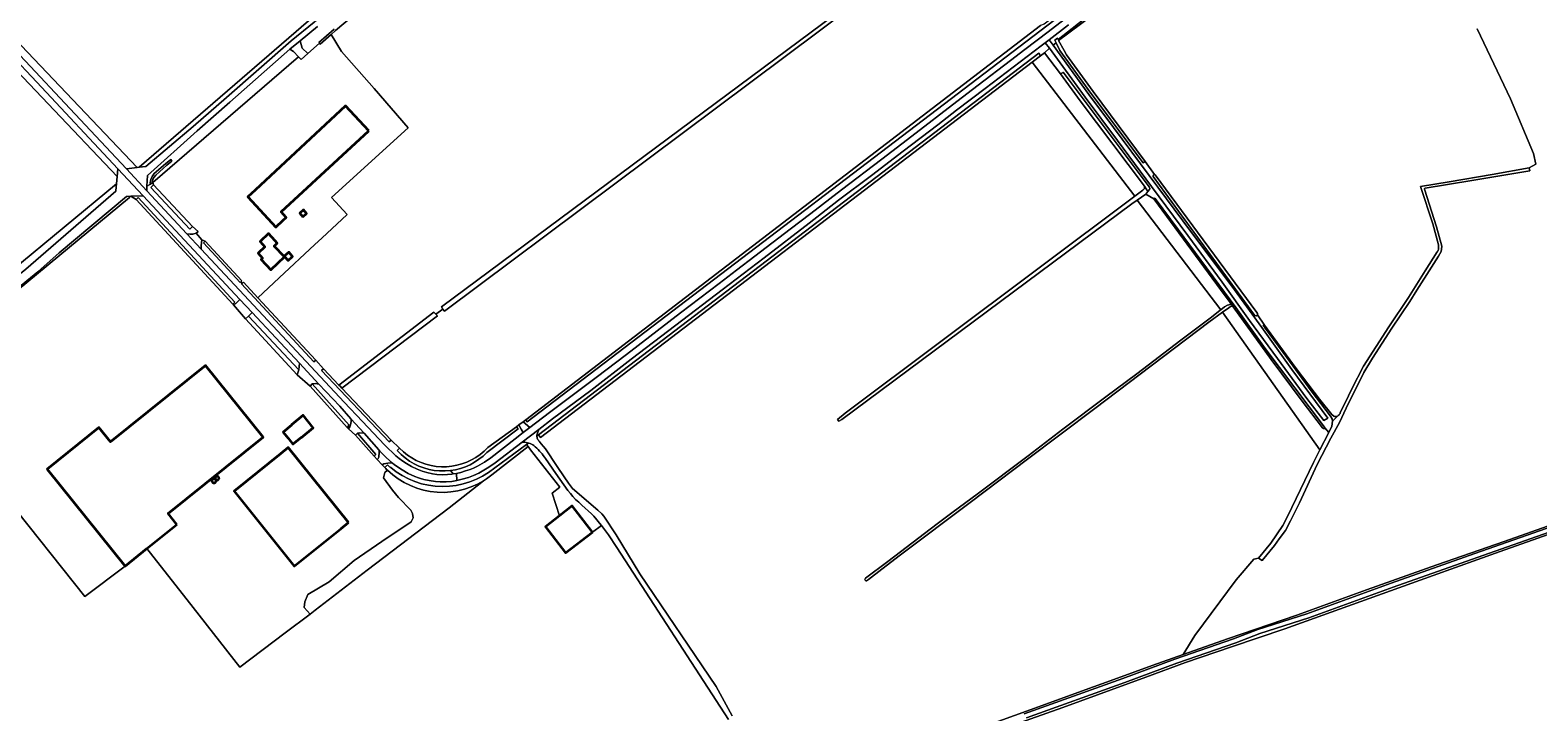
# Model space of a CAD drawing. Header units: metres. Extents: x 152737 to 157444, y 374779 to 378487.
# Tile 55 of 95: x 154835 to 155587, y 376696 to 377036. Entities that reach past the tile are written whole.
import ezdxf
from ezdxf.enums import TextEntityAlignment as Align

# ---------------------------------------------------------------- set-up
doc = ezdxf.new("R2010")
doc.units = ezdxf.units.M
for name, color, linetype, lineweight in [('B-XX-OG-BEBOUWING-GV', 7, 'Continuous', 35), ('B-XX-OG-BEBOUWING-T18', 10, 'Continuous', 18), ('B-XX-OG-BEBOUWING_SCHUUR-GV', 7, 'Continuous', 35), ('B-XX-OG-BEBOUWING_SILO-GV', 7, 'Continuous', 35), ('B-XX-OG-TERREIN_CULTUURSCHEIDING-GV', 7, 'Continuous', 18), ('B-XX-OG-TERREIN_ONBEGROEID-GV', 7, 'Continuous', 18), ('B-XX-OG-TOPOGRAFIE-T18', 10, 'Continuous', 18), ('B-XX-OG-WATER-GV', 130, 'Continuous', 18), ('B-XX-OG-WATER_SLOOT-GV', 120, 'Continuous', 18), ('B-XX-OG-WEG-GV', 7, 'Continuous', 18)]:
    doc.layers.add(name, color=color, linetype=linetype, lineweight=lineweight)
doc.styles.add('NLCS-ISO-M-T18', font='NLCS-ISO.ttf', dxfattribs={"height": 1.8})

msp = doc.modelspace()

# ---------------------------------------------------------------- linework, layer by layer
at = {"layer": 'B-XX-OG-BEBOUWING-GV'}
for points in [[(155003.541, 376986.178), (154991.99, 376998.6), (154946.934, 376956.504), (154943.274, 376953.103), (154957.244, 376938.103), (154960.903, 376941.504), (154962.429, 376942.922), (154959.922, 376945.618)], [(154958.303, 376920.215), (154961.448, 376923.147), (154956.361, 376928.567), (154957.934, 376930.043), (154956.934, 376931.123), (154953.533, 376934.793), (154949.324, 376930.884), (154951.785, 376928.245), (154948.332, 376925.044), (154950.584, 376922.625), (154949.863, 376921.934), (154954.644, 376916.804)], [(154907.842, 376789.617), (154903.455, 376795.071), (154950.931, 376833.261), (154922.174, 376869.011), (154874.72, 376830.794), (154868.856, 376838.083), (154843.034, 376817.312), (154882.019, 376768.845), (154892.878, 376777.58)], [(154964.969, 376839.331), (154965.069, 376839.211), (154960.809, 376835.72), (154963.328, 376832.632), (154965.643, 376829.718), (154969.926, 376833.221), (154970.04, 376833.081), (154975.87, 376837.842), (154970.799, 376844.121)], [(154993.499, 376790.581), (154963.399, 376827.991), (154959.5, 376824.861), (154936.37, 376806.293), (154966.315, 376768.758), (154989.6, 376787.451)], [(155115.181, 376785.862), (155105.132, 376798.972), (155098.709, 376793.984), (155091.672, 376788.521), (155101.782, 376775.452)]]:
    msp.add_lwpolyline(points, close=True, dxfattribs=at)
at = {"layer": 'B-XX-OG-BEBOUWING_SCHUUR-GV'}
for points in [[(154970.702, 376943.209), (154972.525, 376944.837), (154970.927, 376946.626), (154969.104, 376944.998)], [(154961.421, 376923.498), (154963.308, 376921.41), (154965.538, 376923.426), (154963.651, 376925.514)]]:
    msp.add_lwpolyline(points, close=True, dxfattribs=at)
at = {"layer": 'B-XX-OG-BEBOUWING_SILO-GV'}
for points in [[(154928.215, 376811.829), (154928.293, 376811.861), (154928.367, 376811.9), (154928.438, 376811.945), (154928.504, 376811.996), (154928.566, 376812.053), (154928.623, 376812.115), (154928.674, 376812.181), (154928.719, 376812.252), (154928.758, 376812.326), (154928.79, 376812.404), (154928.815, 376812.484), (154928.833, 376812.566), (154928.844, 376812.649), (154928.848, 376812.733), (154928.844, 376812.817), (154928.833, 376812.9), (154928.815, 376812.982), (154928.79, 376813.062), (154928.758, 376813.14), (154928.719, 376813.214), (154928.674, 376813.285), (154928.623, 376813.351), (154928.566, 376813.413), (154928.504, 376813.47), (154928.438, 376813.521), (154928.367, 376813.566), (154928.293, 376813.605), (154928.215, 376813.637), (154928.135, 376813.662), (154928.053, 376813.68), (154927.97, 376813.691), (154927.886, 376813.695), (154927.802, 376813.691), (154927.719, 376813.68), (154927.637, 376813.662), (154927.557, 376813.637), (154927.479, 376813.605), (154927.405, 376813.566), (154927.334, 376813.521), (154927.268, 376813.47), (154927.206, 376813.413), (154927.149, 376813.351), (154927.098, 376813.285), (154927.053, 376813.214), (154927.014, 376813.14), (154926.982, 376813.062), (154926.957, 376812.982), (154926.939, 376812.9), (154926.928, 376812.817), (154926.924, 376812.733), (154926.928, 376812.649), (154926.939, 376812.566), (154926.957, 376812.484), (154926.982, 376812.404), (154927.014, 376812.326), (154927.053, 376812.252), (154927.098, 376812.181), (154927.149, 376812.115), (154927.206, 376812.053), (154927.268, 376811.996), (154927.334, 376811.945), (154927.405, 376811.9), (154927.479, 376811.861), (154927.557, 376811.829), (154927.637, 376811.804), (154927.719, 376811.786), (154927.802, 376811.775), (154927.886, 376811.771), (154927.97, 376811.775), (154928.053, 376811.786), (154928.135, 376811.804)], [(154925.36, 376811.77), (154925.332, 376811.683), (154925.313, 376811.595), (154925.301, 376811.505), (154925.297, 376811.414), (154925.301, 376811.323), (154925.313, 376811.233), (154925.332, 376811.145), (154925.36, 376811.058), (154925.394, 376810.975), (154925.436, 376810.894), (154925.485, 376810.818), (154925.54, 376810.746), (154925.601, 376810.679), (154925.668, 376810.617), (154925.74, 376810.562), (154925.817, 376810.513), (154925.897, 376810.471), (154925.981, 376810.437), (154926.067, 376810.409), (154926.156, 376810.39), (154926.246, 376810.378), (154926.337, 376810.374), (154926.427, 376810.378), (154926.517, 376810.39), (154926.606, 376810.409), (154926.692, 376810.437), (154926.776, 376810.471), (154926.856, 376810.513), (154926.933, 376810.562), (154927.005, 376810.617), (154927.072, 376810.679), (154927.133, 376810.746), (154927.188, 376810.818), (154927.237, 376810.894), (154927.279, 376810.975), (154927.313, 376811.058), (154927.341, 376811.145), (154927.36, 376811.233), (154927.372, 376811.323), (154927.376, 376811.414), (154927.372, 376811.505), (154927.36, 376811.595), (154927.341, 376811.683), (154927.313, 376811.77), (154927.279, 376811.853), (154927.237, 376811.934), (154927.188, 376812.01), (154927.133, 376812.082), (154927.072, 376812.149), (154927.005, 376812.211), (154926.933, 376812.266), (154926.856, 376812.315), (154926.776, 376812.357), (154926.692, 376812.391), (154926.606, 376812.419), (154926.517, 376812.438), (154926.427, 376812.45), (154926.337, 376812.454), (154926.246, 376812.45), (154926.156, 376812.438), (154926.067, 376812.419), (154925.981, 376812.391), (154925.897, 376812.357), (154925.817, 376812.315), (154925.74, 376812.266), (154925.668, 376812.211), (154925.601, 376812.149), (154925.54, 376812.082), (154925.485, 376812.01), (154925.436, 376811.934), (154925.394, 376811.853)]]:
    msp.add_lwpolyline(points, close=True, dxfattribs=at)
at = {"layer": 'B-XX-OG-TERREIN_CULTUURSCHEIDING-GV'}
for points in [[(154958.841, 376912.697), (154948.194, 376902.833), (154977.129, 376871.621), (154981.021, 376867.245), (154988.679, 376859.173), (155036.006, 376895.568), (155036.968, 376894.658), (155040.568, 376897.15), (155039.843, 376898.245), (155295.405, 377088.51), (155295.918, 377088.408), (155296.192, 377088.1), (155300.358, 377091.165), (155203.861, 377222.327), (155202.719, 377221.508), (155194.965, 377214.617), (155185.546, 377206.047), (155174.457, 377196.864), (155164.964, 377189.185)], [(155296.397, 377086.903), (155041.292, 376896.055), (155040.568, 376897.15), (155036.968, 376894.658), (155037.929, 376893.747), (154990.057, 376857.72), (155014.735, 376831.706), (155018.937, 376827.635), (155020.825, 376825.856), (155022.857, 376824.243), (155025.019, 376822.809), (155027.295, 376821.564), (155029.668, 376820.516), (155032.122, 376819.674), (155034.638, 376819.043), (155037.199, 376818.628), (155039.786, 376818.432), (155042.38, 376818.457), (155044.963, 376818.701), (155047.515, 376819.165), (155050.02, 376819.843), (155052.457, 376820.731), (155054.81, 376821.823), (155057.062, 376823.111), (155059.196, 376824.586), (155061.198, 376826.236), (155063.052, 376828.051), (155077.202, 376838.407), (155078.484, 376839.364), (155080.588, 376840.934), (155081.919, 376841.928), (155338.776, 377038.629)], [(155380.649, 377055.769), (155347.775, 377031.128), (155350.502, 377026.251), (155351.76, 377024.002), (155364.981, 377005.781), (155390.972, 376970.728), (155395.649, 376964.374), (155395.982, 376964.169), (155446.746, 376895.385), (155446.933, 376894.856), (155447.042, 376894.344), (155450.517, 376889.154), (155466.317, 376867.486), (155478.004, 376852.175), (155484.092, 376844.582), (155485.037, 376843.723), (155485.443, 376843.592), (155485.898, 376843.536), (155486.38, 376843.574), (155486.859, 376843.716), (155487.303, 376843.96), (155487.68, 376844.288), (155487.971, 376844.674), (155488.168, 376845.087), (155488.277, 376845.501), (155490.707, 376850.421), (155494.028, 376857.395), (155499.829, 376868.595), (155512.461, 376888.33), (155522.312, 376902.948), (155530.668, 376916.222), (155536.695, 376925.682), (155536.908, 376926.063), (155537.088, 376926.469), (155537.228, 376926.897), (155537.326, 376927.34), (155537.379, 376927.791), (155537.388, 376928.244), (155537.351, 376928.693), (155537.272, 376929.13), (155534.397, 376939.681), (155528.353, 376958.364), (155542.701, 376960.721), (155564.083, 376964.26), (155582.613, 376967.576), (155585.873, 376969.433), (155584.625, 376974.766), (155573.265, 377002.043), (155556.674, 377036.95)], [(154995.307, 377043.232), (154986.936, 377036.141), (154984.786, 377034.25), (154989.924, 377025.691), (155006.287, 377007.182), (155023.188, 376987.684), (154985.053, 376952.892), (154992.753, 376944.311), (154980.217, 376932.549), (154976.627, 376929.333), (154958.841, 376912.697)], [(155556.674, 377036.95), (155573.265, 377002.043), (155584.625, 376974.766), (155585.873, 376969.433), (155582.613, 376967.576), (155582.824, 376966.221), (155553.933, 376961.36), (155530.685, 376957.544), (155530.249, 376957.384), (155530.239, 376957.039), (155536.339, 376938.127), (155538.91, 376928.556), (155538.865, 376927.003), (155538.572, 376925.803), (155537.383, 376923.506), (155533.859, 376918.083), (155526.445, 376906.556), (155523, 376900.872), (155513.984, 376887.664), (155504.309, 376872.577), (155500.044, 376865.448), (155491.155, 376847.662), (155487.926, 376840.503), (155483.558, 376832.773), (155476.784, 376819.501), (155467.946, 376800.505), (155463.54, 376791.481), (155460.894, 376786.55), (155457.838, 376782.408), (155455.501, 376779.195), (155449.285, 376771.617), (155447.547, 376772.864), (155445.135, 376772.238), (155436.325, 376761.912), (155415.739, 376734.214), (155409.924, 376724.771), (155432.071, 376732.517), (155466.68, 376744.396), (155501.461, 376756.931), (155536.498, 376769.51), (155570.031, 376781.165), (155597.397, 376790.81)], [(155300.018, 376685.014), (155339.503, 376699.206), (155359.117, 376706.439), (155375.354, 376712.237), (155394.494, 376719.217), (155409.924, 376724.771), (155415.739, 376734.214), (155436.325, 376761.912), (155445.135, 376772.238), (155447.547, 376772.864), (155453.636, 376780.372), (155459.589, 376789.178), (155461.964, 376793.685), (155474.914, 376820.505), (155478.108, 376826.825), (155429.599, 376895.541), (155422.651, 376890.546), (155365.877, 376847.554), (155332.203, 376822.283), (155303.632, 376800.613), (155268.948, 376774.39), (155259.556, 376767.251), (155252.882, 376762.178), (155251.881, 376761.493), (155251.524, 376761.503), (155251.264, 376761.779), (155251.096, 376762.14), (155251.384, 376762.846), (155262.515, 376771.094), (155287.164, 376789.931), (155295.103, 376795.861), (155307.054, 376804.71), (155332.52, 376823.97), (155349.863, 376837.126), (155371.311, 376853.289), (155386.734, 376864.894), (155408.735, 376881.665), (155423.975, 376893.097), (155428.449, 376896.538), (155428.749, 376896.784), (155386.985, 376951.511), (155384.267, 376949.6), (155239.61, 376842.101), (155238.168, 376841.182), (155237.463, 376842.04), (155241.235, 376845.227), (155385.772, 376953.489), (155334.621, 377020.377), (155089.311, 376833.109), (155088.292, 376834.422), (155087.463, 376833.745), (155087.476, 376833.485), (155087.546, 376833.053), (155087.666, 376832.632), (155087.833, 376832.228), (155088.042, 376831.85), (155088.289, 376831.503), (155088.567, 376831.193), (155089.622, 376829.886), (155090.7, 376828.595), (155091.798, 376827.323), (155094.102, 376823.824), (155095.261, 376822.078), (155097.591, 376818.596), (155101.118, 376813.394), (155103.261, 376810.274), (155104.258, 376808.906), (155105.29, 376807.564), (155117.84, 376796.784), (155119.774, 376794.974), (155120.885, 376793.782), (155127.081, 376784.483), (155138.844, 376764.978), (155176.854, 376708.758), (155184.915, 376694.09)], [(154822.526, 376803.232), (154861.873, 376753.747), (154882.019, 376768.845), (154843.034, 376817.312), (154868.856, 376838.083), (154874.72, 376830.794), (154922.174, 376869.011), (154950.931, 376833.261), (154903.455, 376795.071), (154907.842, 376789.617), (154892.878, 376777.58), (154915.951, 376748.239), (154939.299, 376718.474), (154961.866, 376735.61), (154974.3, 376744.925), (154971.413, 376748.172), (154971.739, 376751.076), (154973.241, 376754.713), (154983.753, 376761.005), (154996.344, 376771.627), (155010.148, 376781.209), (155024.782, 376791.002), (155025.706, 376792.906), (155025.417, 376795.042), (155024.551, 376796.774), (155018.371, 376803.066), (155015.425, 376806.761), (155010.92, 376812.879), (155011.569, 376815.489), (155012.939, 376816.679), (155012.489, 376817.119), (155012.045, 376817.566), (155011.609, 376818.021), (155010.306, 376819.401), (155007.825, 376822.027), (155006.272, 376823.672), (154997.011, 376834.245), (154993.505, 376837.413), (154992.736, 376838.107), (154974.254, 376858.651), (154967.864, 376864.293), (154942.051, 376892.21), (154936.056, 376899.231), (154935.754, 376899.585), (154887.444, 376951.813), (154884.93, 376953.415), (154884.142, 376952.763), (154787.342, 376872.756)], [(155183.09, 376692.266), (155127.371, 376778.144), (155123.098, 376784.504), (155119.634, 376789.169), (155115.181, 376785.862), (155101.782, 376775.452), (155091.672, 376788.521), (155098.709, 376793.984), (155095.146, 376805.267), (155098.859, 376808.238), (155084.254, 376826.803), (155083.153, 376828.529), (155065.036, 376814.375), (155063.671, 376813.325), (155062.262, 376812.335), (155060.81, 376811.408), (155060.043, 376810.739), (155043.702, 376797.88), (155002.687, 376766.799), (154976.834, 376746.823), (154974.3, 376744.925), (154961.866, 376735.61), (154939.299, 376718.474), (154915.951, 376748.239), (154892.878, 376777.58), (154882.019, 376768.845), (154861.873, 376753.747), (154822.526, 376803.232)], [(155605.709, 376789.5), (155568.153, 376776.077), (155534.712, 376764.114), (155502.765, 376752.718), (155460.676, 376737.493), (155433.994, 376728.592), (155411.01, 376720.806), (155391.259, 376713.443), (155349.811, 376698.24), (155307.167, 376683.206)]]:
    msp.add_lwpolyline(points, dxfattribs=at)
for points in [[(154986.927, 377060.257), (154980.554, 377066.091), (154967.347, 377076.591), (154957.919, 377084.385), (154945.426, 377093.552), (154935.839, 377100.613), (154918.98, 377112.495), (154905.333, 377123.002), (154841.381, 377086.939), (154745.828, 377128.092), (154741.335, 377122.1), (154743.198, 377120.141), (154887.956, 376967.773), (154888.975, 376967.904), (154990.613, 377055.949)], [(154736.996, 376836.879), (154749.349, 376848.347), (154746.923, 376851.48), (154877.714, 376959.677), (154878.062, 376963.297), (154808.958, 377035.834), (154790.635, 377018.245), (154757.606, 376992.025), (154731.154, 376969.374), (154703.151, 376943.931), (154688.477, 376931.325), (154687.292, 376928.787), (154687.153, 376928.663), (154638.426, 376885.226), (154660.96, 376857.139), (154690.496, 376819.279), (154697.539, 376812.067), (154701.194, 376811.491), (154702.946, 376811.87), (154711.977, 376819.945), (154722.179, 376827.614), (154733.687, 376834.495)], [(154939.699, 376910.735), (154940.423, 376909.96), (154941.075, 376910.512), (154948.194, 376902.833), (154958.841, 376912.697), (154976.627, 376929.333), (154980.217, 376932.549), (154992.753, 376944.311), (154985.053, 376952.892), (155023.188, 376987.684), (155006.287, 377007.182), (154989.924, 377025.691), (154984.786, 377034.25), (154979.314, 377029.439), (154978.984, 377029.814), (154973.166, 377024.697), (154969.823, 377021.757), (154968.558, 377023.064), (154895.863, 376960.299), (154896.172, 376959.168), (154915.665, 376938.327), (154918.364, 376935.858), (154917.444, 376934.981), (154920.308, 376931.728), (154921.946, 376931.025), (154940.214, 376911.22)], [(155340.788, 377024.987), (155338.762, 377023.538), (155334.621, 377020.377), (155385.772, 376953.489), (155389.784, 376956.494), (155390.562, 376957.369), (155390.645, 376958.503), (155358.582, 377001.14), (155348.762, 377014.482)], [(154991.99, 376998.6), (155003.541, 376986.178), (154959.922, 376945.618), (154962.429, 376942.922), (154960.903, 376941.504), (154957.244, 376938.103), (154943.274, 376953.103), (154946.934, 376956.504)], [(155395.243, 376952.136), (155391.256, 376954.513), (155386.985, 376951.511), (155428.749, 376896.784), (155430.553, 376898.263), (155432.092, 376899.022), (155433.354, 376899.432), (155433.634, 376899.87), (155433.385, 376900.502), (155428.484, 376906.983)], [(154961.448, 376923.147), (154958.303, 376920.215), (154954.644, 376916.804), (154949.863, 376921.934), (154950.584, 376922.625), (154948.332, 376925.044), (154951.785, 376928.245), (154949.324, 376930.884), (154953.533, 376934.793), (154956.934, 376931.123), (154957.934, 376930.043), (154956.361, 376928.567)], [(155429.599, 376895.541), (155478.108, 376826.825), (155482.541, 376835.597), (155480.669, 376837.801), (155480.481, 376837.449), (155480.21, 376837.368), (155479.856, 376837.467), (155479.51, 376837.834), (155469.272, 376851.165), (155453.895, 376871.965), (155434.837, 376898.228), (155434.223, 376898.603), (155433.593, 376898.443), (155432.68, 376897.755)], [(154965.069, 376839.211), (154964.969, 376839.331), (154970.799, 376844.121), (154975.87, 376837.842), (154970.04, 376833.081), (154969.926, 376833.221), (154965.643, 376829.718), (154963.328, 376832.632), (154960.809, 376835.72)], [(155096.843, 376815.004), (155091.799, 376822.518), (155091.223, 376823.302), (155090.626, 376824.073), (155090.01, 376824.829), (155089.373, 376825.568), (155088.718, 376826.291), (155088.044, 376826.997), (155087.353, 376827.684), (155086.644, 376828.353), (155085.92, 376829.003), (155085.347, 376829.372), (155084.744, 376829.701), (155084.114, 376829.988), (155083.461, 376830.228), (155083.238, 376830.292), (155082.306, 376829.53), (155083.153, 376828.529), (155084.254, 376826.803), (155098.859, 376808.238), (155095.146, 376805.267), (155098.709, 376793.984), (155105.132, 376798.972), (155115.181, 376785.862), (155119.634, 376789.169), (155119.556, 376789.274), (155115.854, 376793.7), (155114.65, 376794.904), (155113.111, 376796.475), (155111.472, 376797.845), (155109.833, 376799.316), (155108.362, 376800.754), (155106.741, 376802.072), (155105.444, 376803.583), (155104.169, 376805.111), (155102.916, 376806.657)], [(154963.399, 376827.991), (154993.499, 376790.581), (154989.6, 376787.451), (154966.315, 376768.758), (154936.37, 376806.293), (154959.5, 376824.861)], [(154976.834, 376746.823), (155002.687, 376766.799), (155043.702, 376797.88), (155060.043, 376810.739), (155060.81, 376811.408), (155057.786, 376809.743), (155054.627, 376808.35), (155051.359, 376807.238), (155048.006, 376806.416), (155044.594, 376805.89), (155041.149, 376805.665), (155037.697, 376805.741), (155034.266, 376806.119), (155030.88, 376806.795), (155027.567, 376807.765), (155024.351, 376809.021), (155021.257, 376810.552), (155018.309, 376812.349), (155015.529, 376814.396), (155012.939, 376816.679), (155011.569, 376815.489), (155010.92, 376812.879), (155015.425, 376806.761), (155018.371, 376803.066), (155024.551, 376796.774), (155025.417, 376795.042), (155025.706, 376792.906), (155024.782, 376791.002), (155010.148, 376781.209), (154996.344, 376771.627), (154983.753, 376761.005), (154973.241, 376754.713), (154971.739, 376751.076), (154971.413, 376748.172), (154974.3, 376744.925)]]:
    msp.add_lwpolyline(points, close=True, dxfattribs=at)
at = {"layer": 'B-XX-OG-TERREIN_ONBEGROEID-GV'}
msp.add_lwpolyline([(155184.915, 376694.09), (155176.854, 376708.758), (155138.844, 376764.978), (155127.081, 376784.483), (155120.885, 376793.782), (155119.774, 376794.974), (155117.84, 376796.784), (155105.29, 376807.564), (155104.258, 376808.906), (155103.261, 376810.274), (155101.118, 376813.394), (155097.591, 376818.596), (155095.261, 376822.078), (155094.102, 376823.824), (155091.798, 376827.323), (155090.7, 376828.595), (155089.622, 376829.886), (155088.567, 376831.193), (155088.289, 376831.503), (155088.042, 376831.85), (155087.833, 376832.228), (155087.666, 376832.632), (155087.546, 376833.053), (155087.476, 376833.485), (155087.463, 376833.745), (155087.455, 376833.916), (155087.483, 376834.341), (155087.556, 376834.751), (155088.359, 376837.052), (155080.056, 376830.677), (155080.737, 376830.688), (155081.424, 376830.649), (155082.11, 376830.559), (155082.791, 376830.419), (155083.238, 376830.292), (155083.461, 376830.228), (155084.114, 376829.988), (155084.744, 376829.701), (155085.347, 376829.372), (155085.92, 376829.003), (155086.644, 376828.353), (155087.353, 376827.684), (155088.044, 376826.997), (155088.718, 376826.291), (155089.373, 376825.568), (155090.01, 376824.829), (155090.626, 376824.073), (155091.223, 376823.302), (155091.799, 376822.518), (155096.843, 376815.004), (155102.916, 376806.657), (155104.169, 376805.111), (155105.444, 376803.583), (155106.741, 376802.072), (155108.362, 376800.754), (155109.833, 376799.316), (155111.472, 376797.845), (155113.111, 376796.475), (155114.65, 376794.904), (155115.854, 376793.7), (155119.556, 376789.274), (155119.634, 376789.169), (155123.098, 376784.504), (155127.371, 376778.144), (155183.09, 376692.266)], dxfattribs=at)
at = {"layer": 'B-XX-OG-WATER-GV'}
msp.add_lwpolyline([(154986.282, 377036.899), (154978.654, 377030.189), (154978.984, 377029.814), (154979.314, 377029.439), (154984.786, 377034.25), (154986.936, 377036.141), (154995.307, 377043.232)], dxfattribs=at)
for points in [[(154894.65, 376959.548), (154895.574, 376960.12), (154895.633, 376960.979), (154895.902, 376961.989), (154896.317, 376962.738), (154897.296, 376964.052), (154902.876, 376968.909), (154905.371, 376970.994), (154904.729, 376971.762), (154902.226, 376969.669), (154896.558, 376964.736), (154895.475, 376963.282), (154894.968, 376962.365), (154894.641, 376961.143), (154894.56, 376959.961)], [(155484.407, 376841.21), (155486.859, 376843.716), (155486.38, 376843.574), (155485.898, 376843.536), (155485.443, 376843.592), (155485.037, 376843.723), (155484.092, 376844.582), (155478.004, 376852.175), (155466.317, 376867.486), (155450.517, 376889.154), (155450.381, 376889.228), (155450.102, 376889.166), (155449.961, 376889.101), (155449.882, 376888.757), (155450.42, 376888.187), (155459.755, 376875.439), (155474.295, 376855.748), (155483.355, 376843.658), (155484.18, 376842.339)]]:
    msp.add_lwpolyline(points, close=True, dxfattribs=at)
at = {"layer": 'B-XX-OG-WATER_SLOOT-GV'}
for points in [[(155040.568, 376897.15), (155041.292, 376896.055), (155296.397, 377086.903), (155296.466, 377087.792), (155296.192, 377088.1), (155295.918, 377088.408), (155295.405, 377088.51), (155039.843, 376898.245)], [(155340.553, 377039.315), (155338.776, 377038.629), (155081.919, 376841.928), (155082.654, 376840.891), (155369.887, 377059.928), (155368.883, 377061.046)], [(155334.621, 377020.377), (155338.762, 377023.538), (155337.95, 377024.887), (155088.292, 376834.422), (155089.311, 376833.109)], [(155390.645, 376958.503), (155392.348, 376955.831), (155393.117, 376956.759), (155393.225, 376957.265), (155392.957, 376958.194), (155359.932, 377002.051), (155349.981, 377015.332), (155349.677, 377015.12), (155348.762, 377014.482), (155358.582, 377001.14)], [(155394.879, 376963.784), (155394.982, 376963.323), (155445.58, 376894.11), (155445.736, 376893.94), (155446.14, 376893.815), (155446.497, 376893.831), (155446.793, 376894.002), (155447.042, 376894.344), (155446.933, 376894.856), (155446.746, 376895.385), (155395.982, 376964.169), (155395.649, 376964.374), (155395.136, 376964.194)], [(155486.859, 376843.716), (155484.407, 376841.21), (155484.073, 376838.629), (155482.541, 376835.597), (155478.108, 376826.825), (155474.914, 376820.505), (155461.964, 376793.685), (155459.589, 376789.178), (155453.636, 376780.372), (155447.547, 376772.864), (155449.285, 376771.617), (155455.501, 376779.195), (155457.838, 376782.408), (155460.894, 376786.55), (155463.54, 376791.481), (155467.946, 376800.505), (155476.784, 376819.501), (155483.558, 376832.773), (155487.926, 376840.503), (155491.155, 376847.662), (155500.044, 376865.448), (155504.309, 376872.577), (155513.984, 376887.664), (155523, 376900.872), (155526.445, 376906.556), (155533.859, 376918.083), (155537.383, 376923.506), (155538.572, 376925.803), (155538.865, 376927.003), (155538.91, 376928.556), (155536.339, 376938.127), (155530.239, 376957.039), (155530.249, 376957.384), (155530.685, 376957.544), (155553.933, 376961.36), (155582.824, 376966.221), (155582.613, 376967.576), (155564.083, 376964.26), (155542.701, 376960.721), (155528.353, 376958.364), (155534.397, 376939.681), (155537.272, 376929.13), (155537.351, 376928.693), (155537.388, 376928.244), (155537.379, 376927.791), (155537.326, 376927.34), (155537.228, 376926.897), (155537.088, 376926.469), (155536.908, 376926.063), (155536.695, 376925.682), (155530.668, 376916.222), (155522.312, 376902.948), (155512.461, 376888.33), (155499.829, 376868.595), (155494.028, 376857.395), (155490.707, 376850.421), (155488.277, 376845.501), (155488.168, 376845.087), (155487.971, 376844.674), (155487.68, 376844.288), (155487.303, 376843.96)], [(154915.665, 376938.327), (154896.172, 376959.168), (154895.52, 376958.526), (154894.789, 376957.806), (154914.282, 376936.965)], [(155392.348, 376955.831), (155390.645, 376958.503), (155390.562, 376957.369), (155389.784, 376956.494), (155385.772, 376953.489), (155241.235, 376845.227), (155237.463, 376842.04), (155238.168, 376841.182), (155239.61, 376842.101), (155384.267, 376949.6), (155386.985, 376951.511), (155391.256, 376954.513)], [(154935.754, 376899.585), (154936.767, 376900.531), (154888.457, 376952.759), (154887.444, 376951.813)], [(155433.634, 376899.87), (155434.837, 376898.228), (155453.895, 376871.965), (155469.272, 376851.165), (155479.51, 376837.834), (155479.856, 376837.467), (155480.21, 376837.368), (155480.481, 376837.449), (155480.669, 376837.801), (155480.501, 376838.163), (155479.987, 376838.892), (155450.839, 376877.41), (155436.259, 376898.008), (155407.386, 376936.786), (155395.875, 376952.386), (155395.432, 376952.488), (155395.248, 376952.315), (155395.243, 376952.136), (155428.484, 376906.983), (155433.385, 376900.502)], [(154939.699, 376910.735), (154940.214, 376911.22), (154921.946, 376931.025), (154921.08, 376930.21), (154939.348, 376910.405)], [(154940.423, 376909.96), (154940.113, 376909.698), (154976.167, 376870.807), (154977.129, 376871.621), (154948.194, 376902.833), (154941.075, 376910.512)], [(155434.837, 376898.228), (155433.634, 376899.87), (155433.354, 376899.432), (155432.092, 376899.022), (155430.553, 376898.263), (155428.749, 376896.784), (155428.449, 376896.538), (155423.975, 376893.097), (155408.735, 376881.665), (155386.734, 376864.894), (155371.311, 376853.289), (155349.863, 376837.126), (155332.52, 376823.97), (155307.054, 376804.71), (155295.103, 376795.861), (155287.164, 376789.931), (155262.515, 376771.094), (155251.384, 376762.846), (155251.096, 376762.14), (155251.264, 376761.779), (155251.524, 376761.503), (155251.881, 376761.493), (155252.882, 376762.178), (155259.556, 376767.251), (155268.948, 376774.39), (155303.632, 376800.613), (155332.203, 376822.283), (155365.877, 376847.554), (155422.651, 376890.546), (155429.599, 376895.541), (155432.68, 376897.755), (155433.593, 376898.443), (155434.223, 376898.603)], [(154943.511, 376893.577), (154942.051, 376892.21), (154967.864, 376864.293), (154968.593, 376866.786)], [(154988.679, 376859.173), (154989.382, 376858.431), (154990.057, 376857.72), (155037.929, 376893.747), (155036.968, 376894.658), (155036.006, 376895.568)], [(154989.382, 376858.431), (154988.679, 376859.173), (154981.021, 376867.245), (154980.035, 376866.429), (155013.749, 376830.89), (155014.735, 376831.706), (154990.057, 376857.72)], [(154975.332, 376859.768), (154974.254, 376858.651), (154992.736, 376838.107), (154993.814, 376839.224)], [(155077.202, 376838.407), (155063.052, 376828.051), (155061.198, 376826.236), (155059.196, 376824.586), (155057.062, 376823.111), (155054.81, 376821.823), (155052.457, 376820.731), (155050.02, 376819.843), (155047.515, 376819.165), (155044.963, 376818.701), (155042.38, 376818.457), (155039.786, 376818.432), (155037.199, 376818.628), (155034.638, 376819.043), (155032.122, 376819.674), (155029.668, 376820.516), (155027.295, 376821.564), (155025.019, 376822.809), (155022.857, 376824.243), (155020.825, 376825.856), (155018.937, 376827.635), (155017.816, 376826.523), (155019.679, 376824.606), (155021.703, 376822.86), (155023.871, 376821.298), (155026.168, 376819.931), (155028.576, 376818.771), (155031.077, 376817.826), (155033.65, 376817.104), (155036.277, 376816.61), (155038.937, 376816.348), (155041.61, 376816.319), (155044.275, 376816.525), (155046.825, 376816.945), (155049.331, 376817.58), (155051.774, 376818.424), (155054.136, 376819.473), (155056.402, 376820.717), (155058.554, 376822.149), (155060.577, 376823.758), (155062.456, 376825.533), (155078.037, 376837.39)], [(154997.898, 376835.205), (154997.011, 376834.245), (155006.272, 376823.672), (155006.568, 376823.993), (155007.159, 376824.632)], [(155012.045, 376817.566), (155012.489, 376817.119), (155012.939, 376816.679), (155015.529, 376814.396), (155018.309, 376812.349), (155021.257, 376810.552), (155024.351, 376809.021), (155027.567, 376807.765), (155030.88, 376806.795), (155034.266, 376806.119), (155037.697, 376805.741), (155041.149, 376805.665), (155044.594, 376805.89), (155048.006, 376806.416), (155051.359, 376807.238), (155054.627, 376808.35), (155057.786, 376809.743), (155060.81, 376811.408), (155062.262, 376812.335), (155063.671, 376813.325), (155065.036, 376814.375), (155083.153, 376828.529), (155082.306, 376829.53), (155063.35, 376815.613), (155060.379, 376813.761), (155057.258, 376812.173), (155054.012, 376810.862), (155050.664, 376809.836), (155047.241, 376809.104), (155043.766, 376808.672), (155040.267, 376808.542), (155036.771, 376808.715), (155033.302, 376809.19), (155029.887, 376809.964), (155026.553, 376811.031), (155023.323, 376812.383), (155020.222, 376814.009), (155017.274, 376815.897), (155014.5, 376818.034), (155013.989, 376818.472), (155013.485, 376818.918), (155012.989, 376819.372), (155011.609, 376818.021)]]:
    msp.add_lwpolyline(points, close=True, dxfattribs=at)
for points in [[(155379.522, 377056.946), (155347.466, 377031.682), (155347.131, 377032.28), (155345.82, 377031.282), (155346.48, 377029.952), (155348.372, 377026.14), (155363.872, 377004.961), (155389.994, 376970.147), (155390.972, 376970.728), (155364.981, 377005.781), (155351.76, 377024.002), (155350.502, 377026.251), (155347.775, 377031.128), (155380.649, 377055.769)], [(155597.397, 376790.81), (155570.031, 376781.165), (155536.498, 376769.51), (155501.461, 376756.931), (155466.68, 376744.396), (155432.071, 376732.517), (155409.924, 376724.771), (155394.494, 376719.217), (155375.354, 376712.237), (155359.117, 376706.439), (155339.503, 376699.206), (155300.018, 376685.014)], [(155307.167, 376683.206), (155349.811, 376698.24), (155391.259, 376713.443), (155411.01, 376720.806), (155433.994, 376728.592), (155460.676, 376737.493), (155502.765, 376752.718), (155534.712, 376764.114), (155568.153, 376776.077), (155605.709, 376789.5)], [(155330.638, 376695.168), (155379.761, 376712.737), (155405.692, 376722.332), (155435.043, 376732.537), (155447.082, 376737.149), (155471.548, 376745.086), (155513.659, 376760.307), (155555.473, 376775.112), (155594.277, 376788.728)], [(155594.277, 376788.728), (155555.473, 376775.112), (155513.659, 376760.307), (155471.548, 376745.086), (155447.082, 376737.149), (155435.043, 376732.537), (155405.692, 376722.332), (155379.761, 376712.737), (155330.638, 376695.168)], [(155595.352, 376786.713), (155556.548, 376773.097), (155514.734, 376758.292), (155472.623, 376743.071), (155448.157, 376735.134), (155436.118, 376730.522), (155406.767, 376720.317), (155380.836, 376710.722), (155331.713, 376693.153)], [(155331.713, 376693.153), (155380.836, 376710.722), (155406.767, 376720.317), (155436.118, 376730.522), (155448.157, 376735.134), (155472.623, 376743.071), (155514.734, 376758.292), (155556.548, 376773.097), (155595.352, 376786.713)]]:
    msp.add_lwpolyline(points, dxfattribs=at)
at = {"layer": 'B-XX-OG-WEG-GV'}
for points in [[(154738.955, 377118.925), (154795.303, 377060.103), (154834.854, 377018.284), (154851.921, 377000), (154882.643, 376967.089), (154887.956, 376967.773), (154743.198, 377120.141), (154741.335, 377122.1)], [(154915.955, 376988.323), (154932.618, 377002.706), (154964.889, 377031.082), (154976.285, 377040.407), (154987.939, 377050.286), (154992.41, 377053.849), (154990.613, 377055.949), (154888.975, 376967.904), (154892.305, 376968.333)], [(154837.974, 377010.393), (154811.585, 377038.355), (154808.958, 377035.834), (154878.062, 376963.297), (154878.426, 376967.081)], [(155434.19, 376908.601), (155414.069, 376935.37), (155393.026, 376963.753), (155375.117, 376987.724), (155362.871, 377004.282), (155345.094, 377028.838), (155343.095, 377031.599), (155341.128, 377030.098), (155343.17, 377027.293), (155360.972, 377002.842), (155377.215, 376981.249), (155394.157, 376958.3), (155412.233, 376933.863), (155429.372, 376910.561), (155443.03, 376891.52), (155457.037, 376872.538), (155471.569, 376852.57), (155480.121, 376841.509), (155482.095, 376842.674), (155464.196, 376866.998), (155449.196, 376887.887)], [(154893.135, 376963.784), (154892.911, 376958.471), (154894.65, 376959.548), (154894.56, 376959.961), (154894.641, 376961.143), (154894.968, 376962.365), (154895.475, 376963.282), (154896.558, 376964.736), (154902.226, 376969.669), (154904.729, 376971.762), (154905.371, 376970.994), (154902.876, 376968.909), (154897.296, 376964.052), (154896.317, 376962.738), (154895.902, 376961.989), (154895.633, 376960.979), (154895.574, 376960.12), (154895.863, 376960.299), (154968.558, 377023.064), (154965.99, 377025.716), (154964.266, 377026.827), (154934.26, 377000.443), (154917.873, 376986.143)], [(154965.99, 377025.716), (154968.558, 377023.064), (154969.823, 377021.757), (154973.166, 377024.697), (154970.415, 377027.332), (154969.26, 377031.052), (154964.266, 377026.827)], [(155296.896, 376996.398), (155287.487, 376989.023), (155270.267, 376976.002), (155254.345, 376963.809), (155238.009, 376951.445), (155223.249, 376940.082), (155200.806, 376922.752), (155179.95, 376906.786), (155156.856, 376889.173), (155134.56, 376872.139), (155114.307, 376856.551), (155095.159, 376842.274), (155088.359, 376837.052), (155087.556, 376834.751), (155087.483, 376834.341), (155087.455, 376833.916), (155087.463, 376833.745), (155088.292, 376834.422), (155337.95, 377024.887), (155338.762, 377023.538), (155340.788, 377024.987), (155343.17, 377027.293), (155341.128, 377030.098), (155338.976, 377028.455), (155311.095, 377007.276)], [(155414.069, 376935.37), (155434.19, 376908.601), (155449.196, 376887.887), (155464.196, 376866.998), (155482.095, 376842.674), (155480.121, 376841.509), (155471.569, 376852.57), (155457.037, 376872.538), (155443.03, 376891.52), (155429.372, 376910.561), (155412.233, 376933.863), (155394.157, 376958.3), (155377.215, 376981.249), (155360.972, 377002.842), (155343.17, 377027.293), (155340.788, 377024.987), (155348.762, 377014.482), (155349.677, 377015.12), (155349.981, 377015.332), (155359.932, 377002.051), (155392.957, 376958.194), (155393.225, 376957.265), (155393.117, 376956.759), (155392.348, 376955.831), (155391.256, 376954.513), (155395.243, 376952.136), (155395.248, 376952.315), (155395.432, 376952.488), (155395.875, 376952.386), (155407.386, 376936.786), (155436.259, 376898.008), (155450.839, 376877.41), (155479.987, 376838.892), (155480.501, 376838.163), (155480.669, 376837.801), (155482.541, 376835.597), (155484.073, 376838.629), (155484.407, 376841.21), (155484.18, 376842.339), (155483.355, 376843.658), (155474.295, 376855.748), (155459.755, 376875.439), (155450.42, 376888.187), (155449.882, 376888.757), (155449.961, 376889.101), (155450.102, 376889.166), (155450.381, 376889.228), (155450.517, 376889.154), (155447.042, 376894.344), (155446.793, 376894.002), (155446.497, 376893.831), (155446.14, 376893.815), (155445.736, 376893.94), (155445.58, 376894.11), (155394.982, 376963.323), (155394.879, 376963.784), (155395.136, 376964.194), (155395.649, 376964.374), (155390.972, 376970.728), (155389.994, 376970.147), (155363.872, 377004.961), (155348.372, 377026.14), (155346.48, 377029.952), (155345.094, 377028.838), (155362.871, 377004.282), (155375.117, 376987.724), (155393.026, 376963.753)], [(154761.84, 376859.342), (154751.318, 376850.08), (154749.349, 376848.347), (154751.961, 376845.08), (154765.795, 376856.172), (154789.739, 376875.899), (154810.958, 376893.954), (154819.715, 376901.087), (154826.41, 376905.992), (154838.495, 376915.722), (154849.014, 376925.183), (154882.744, 376953.345), (154884.93, 376953.415), (154891.006, 376953.611), (154878.426, 376967.081), (154878.062, 376963.297), (154877.714, 376959.677), (154877.573, 376958.213), (154877.44, 376955.986), (154832.422, 376917.074), (154796.807, 376888.377), (154779.232, 376873.288)], [(154751.318, 376850.08), (154761.84, 376859.342), (154779.232, 376873.288), (154796.807, 376888.377), (154832.422, 376917.074), (154877.44, 376955.986), (154877.573, 376958.213), (154877.714, 376959.677), (154746.923, 376851.48), (154749.349, 376848.347)], [(154912.85, 376934.729), (154914.398, 376934.613), (154915.854, 376934.59), (154917.444, 376934.981), (154918.364, 376935.858), (154915.665, 376938.327), (154914.282, 376936.965), (154894.789, 376957.806), (154895.52, 376958.526), (154896.172, 376959.168), (154895.863, 376960.299), (154895.574, 376960.12), (154894.65, 376959.548), (154892.911, 376958.471), (154892.815, 376956.191)], [(154838.495, 376915.722), (154826.41, 376905.992), (154819.715, 376901.087), (154810.958, 376893.954), (154789.739, 376875.899), (154765.795, 376856.172), (154751.961, 376845.08), (154752.651, 376844.083), (154787.342, 376872.756), (154884.142, 376952.763), (154884.93, 376953.415), (154882.744, 376953.345), (154849.014, 376925.183)], [(154937.232, 376899.87), (154939.28, 376901.925), (154891.006, 376953.611), (154884.93, 376953.415), (154887.444, 376951.813), (154888.457, 376952.759), (154936.767, 376900.531), (154935.754, 376899.585), (154936.056, 376899.231)], [(154914.398, 376934.613), (154912.85, 376934.729), (154919.976, 376927.095), (154919.927, 376928.677), (154920.046, 376930.156), (154920.308, 376931.728), (154917.444, 376934.981), (154915.854, 376934.59)], [(155020.604, 376821.178), (155022.393, 376820.034), (155024.907, 376818.533), (155027.655, 376817.181), (155030.14, 376816.256), (155032.551, 376815.526), (155035.425, 376814.903), (155037.574, 376814.599), (155040.264, 376814.479), (155042.88, 376814.514), (155045.037, 376814.748), (155045.597, 376814.845), (155044.275, 376816.525), (155041.61, 376816.319), (155038.937, 376816.348), (155036.277, 376816.61), (155033.65, 376817.104), (155031.077, 376817.826), (155028.576, 376818.771), (155026.168, 376819.931), (155023.871, 376821.298), (155021.703, 376822.86), (155019.679, 376824.606), (155017.816, 376826.523), (155018.937, 376827.635), (155014.735, 376831.706), (155013.749, 376830.89), (154980.035, 376866.429), (154981.021, 376867.245), (154977.129, 376871.621), (154976.167, 376870.807), (154940.113, 376909.698), (154940.423, 376909.96), (154939.699, 376910.735), (154939.348, 376910.405), (154921.08, 376930.21), (154921.946, 376931.025), (154920.308, 376931.728), (154920.046, 376930.156), (154919.927, 376928.677), (154919.976, 376927.095), (154991.294, 376850.694), (155000.387, 376841.056), (155011.404, 376829.379), (155012.754, 376828.111), (155015.896, 376824.984), (155017.147, 376823.849), (155018.704, 376822.593)], [(154945.416, 376895.356), (154939.28, 376901.925), (154937.232, 376899.87), (154936.056, 376899.231), (154942.051, 376892.21), (154943.511, 376893.577)], [(154968.93, 376870.178), (154945.416, 376895.356), (154943.511, 376893.577), (154968.593, 376866.786)], [(154967.864, 376864.293), (154974.254, 376858.651), (154975.332, 376859.768), (154976.808, 376860.061), (154978.702, 376859.716), (154968.93, 376870.178), (154968.593, 376866.786)], [(154994.607, 376840.229), (154994.721, 376841.048), (154994.742, 376841.694), (154994.661, 376842.412), (154989.053, 376848.633), (154978.702, 376859.716), (154976.808, 376860.061), (154975.332, 376859.768), (154993.814, 376839.224), (154992.736, 376838.107), (154993.505, 376837.413), (154994.175, 376838.339), (154994.471, 376839.284)], [(154997.898, 376835.205), (154998.803, 376835.29), (155001.223, 376835.126), (154994.661, 376842.412), (154994.742, 376841.694), (154994.721, 376841.048), (154994.607, 376840.229), (154994.471, 376839.284), (154994.175, 376838.339), (154993.505, 376837.413), (154997.011, 376834.245)], [(155080.623, 376835.468), (155079.547, 376837.253), (155078.484, 376839.364), (155077.202, 376838.407), (155078.037, 376837.39), (155062.456, 376825.533), (155060.577, 376823.758), (155058.554, 376822.149), (155056.402, 376820.717), (155054.136, 376819.473), (155051.774, 376818.424), (155049.331, 376817.58), (155046.825, 376816.945), (155044.275, 376816.525), (155045.597, 376814.845), (155047.274, 376815.135), (155049.474, 376815.639), (155051.908, 376816.33), (155054.227, 376817.024), (155055.891, 376817.689), (155057.868, 376818.658), (155061.285, 376820.679), (155064.479, 376822.943), (155076.553, 376832.357)], [(155080.623, 376835.468), (155083.871, 376837.95), (155080.588, 376840.934), (155078.484, 376839.364), (155079.547, 376837.253)], [(154998.803, 376835.29), (154997.898, 376835.205), (155007.159, 376824.632), (155006.568, 376823.993), (155006.272, 376823.672), (155007.825, 376822.027), (155008.276, 376822.573), (155008.512, 376823.244), (155008.638, 376824.067), (155008.725, 376824.853), (155008.738, 376825.641), (155008.677, 376826.504), (155008.579, 376826.912), (155001.223, 376835.126)], [(155058.545, 376815.301), (155055.833, 376814.075), (155053.318, 376813.116), (155050.227, 376812.204), (155047.487, 376811.594), (155044.941, 376811.135), (155042.168, 376810.91), (155039.245, 376810.88), (155036.901, 376811.033), (155033.717, 376811.507), (155031.073, 376812.088), (155029.376, 376812.61), (155028.432, 376812.9), (155026.482, 376813.623), (155023.199, 376815.137), (155020.227, 376816.877), (155017.984, 376818.451), (155016.311, 376819.606), (155015.359, 376820.263), (155015.174, 376820.427), (155014.355, 376820.375), (155013.077, 376820.245), (155012.062, 376820.074), (155011.158, 376819.863), (155010.306, 376819.401), (155011.609, 376818.021), (155012.989, 376819.372), (155013.485, 376818.918), (155013.989, 376818.472), (155014.5, 376818.034), (155017.274, 376815.897), (155020.222, 376814.009), (155023.323, 376812.383), (155026.553, 376811.031), (155029.887, 376809.964), (155033.302, 376809.19), (155036.771, 376808.715), (155040.267, 376808.542), (155043.766, 376808.672), (155047.241, 376809.104), (155050.664, 376809.836), (155054.012, 376810.862), (155057.258, 376812.173), (155060.379, 376813.761), (155063.35, 376815.613), (155082.306, 376829.53), (155083.238, 376830.292), (155082.791, 376830.419), (155082.11, 376830.559), (155081.424, 376830.649), (155080.737, 376830.688), (155080.056, 376830.677), (155066.676, 376820.413), (155063.477, 376818.26)], [(155012.439, 376822.848), (155009.979, 376825.348), (155008.579, 376826.912), (155008.677, 376826.504), (155008.738, 376825.641), (155008.725, 376824.853), (155008.638, 376824.067), (155008.512, 376823.244), (155008.276, 376822.573), (155007.825, 376822.027), (155010.306, 376819.401), (155011.158, 376819.863), (155012.062, 376820.074), (155013.077, 376820.245), (155014.355, 376820.375), (155015.174, 376820.427)]]:
    msp.add_lwpolyline(points, close=True, dxfattribs=at)
for points in [[(154811.585, 377038.355), (154837.974, 377010.393), (154878.426, 376967.081), (154891.006, 376953.611), (154939.28, 376901.925), (154945.416, 376895.356), (154968.93, 376870.178), (154978.702, 376859.716), (154989.053, 376848.633), (154994.661, 376842.412), (155001.223, 376835.126), (155008.579, 376826.912), (155009.979, 376825.348), (155012.439, 376822.848), (155015.174, 376820.427), (155015.359, 376820.263), (155016.311, 376819.606), (155017.984, 376818.451), (155020.227, 376816.877), (155023.199, 376815.137), (155026.482, 376813.623), (155028.432, 376812.9), (155029.376, 376812.61), (155031.073, 376812.088), (155033.717, 376811.507), (155036.901, 376811.033), (155039.245, 376810.88), (155042.168, 376810.91), (155044.941, 376811.135), (155047.487, 376811.594), (155047.274, 376815.135), (155045.597, 376814.845), (155045.037, 376814.748), (155042.88, 376814.514), (155040.264, 376814.479), (155037.574, 376814.599), (155035.425, 376814.903), (155032.551, 376815.526), (155030.14, 376816.256), (155027.655, 376817.181), (155024.907, 376818.533), (155022.393, 376820.034), (155020.604, 376821.178), (155018.704, 376822.593), (155017.147, 376823.849), (155015.896, 376824.984), (155012.754, 376828.111), (155011.404, 376829.379), (155000.387, 376841.056), (154991.294, 376850.694), (154919.976, 376927.095), (154912.85, 376934.729), (154892.815, 376956.191), (154882.643, 376967.089), (154851.921, 377000), (154834.854, 377018.284), (154795.303, 377060.103)], [(155369.887, 377059.928), (155082.654, 376840.891), (155081.919, 376841.928), (155080.588, 376840.934), (155083.871, 376837.95), (155093.662, 376845.434), (155117.099, 376862.943), (155132.114, 376874.526), (155159.151, 376895.278), (155178.353, 376909.849), (155186.988, 376916.528), (155196.137, 376923.571), (155213.871, 376937), (155224.093, 376944.81), (155239.471, 376956.628), (155259.486, 376971.965), (155274.518, 376983.457), (155297.025, 377000.738), (155307.591, 377008.831), (155323.825, 377021.212), (155330.914, 377026.718), (155342.591, 377035.493), (155352.644, 377043.266)], [(155352.708, 377038.937), (155343.095, 377031.599), (155345.094, 377028.838), (155346.48, 377029.952), (155345.82, 377031.282), (155347.131, 377032.28), (155347.466, 377031.682), (155379.522, 377056.946)], [(154976.285, 377040.407), (154964.889, 377031.082), (154932.618, 377002.706), (154915.955, 376988.323), (154892.305, 376968.333), (154888.975, 376967.904), (154887.956, 376967.773), (154882.643, 376967.089), (154892.815, 376956.191), (154892.911, 376958.471), (154893.135, 376963.784), (154917.873, 376986.143), (154934.26, 377000.443), (154964.266, 377026.827), (154969.26, 377031.052), (154977.927, 377038.144)], [(155352.644, 377043.266), (155342.591, 377035.493), (155330.914, 377026.718), (155323.825, 377021.212), (155307.591, 377008.831), (155297.025, 377000.738), (155274.518, 376983.457), (155259.486, 376971.965), (155239.471, 376956.628), (155224.093, 376944.81), (155213.871, 376937), (155196.137, 376923.571), (155186.988, 376916.528), (155178.353, 376909.849), (155159.151, 376895.278), (155132.114, 376874.526), (155117.099, 376862.943), (155093.662, 376845.434), (155083.871, 376837.95), (155080.623, 376835.468), (155076.553, 376832.357), (155064.479, 376822.943), (155061.285, 376820.679), (155057.868, 376818.658), (155055.891, 376817.689), (155054.227, 376817.024), (155051.908, 376816.33), (155049.474, 376815.639), (155047.274, 376815.135), (155047.487, 376811.594), (155050.227, 376812.204), (155053.318, 376813.116), (155055.833, 376814.075), (155058.545, 376815.301), (155063.477, 376818.26), (155066.676, 376820.413), (155080.056, 376830.677), (155088.359, 376837.052), (155095.159, 376842.274), (155114.307, 376856.551), (155134.56, 376872.139), (155156.856, 376889.173), (155179.95, 376906.786), (155200.806, 376922.752), (155223.249, 376940.082), (155238.009, 376951.445), (155254.345, 376963.809), (155270.267, 376976.002), (155287.487, 376989.023), (155296.896, 376996.398), (155311.095, 377007.276), (155338.976, 377028.455), (155341.128, 377030.098), (155343.095, 377031.599), (155352.708, 377038.937)], [(154977.927, 377038.144), (154969.26, 377031.052), (154970.415, 377027.332), (154973.166, 377024.697), (154978.984, 377029.814), (154978.654, 377030.189), (154986.282, 377036.899)]]:
    msp.add_lwpolyline(points, dxfattribs=at)

# ---------------------------------------------------------------- texts
at = {"layer": 'B-XX-OG-BEBOUWING-T18', "style": 'NLCS-ISO-M-T18'}
for s, rotation, p in [('19', 313, (154953.73, 376923.651)), ('22-22A', 308.8, (154933.77, 376848.214)), ('20', 309.2, (154970.288, 376838.494))]:
    msp.add_text(s, height=0.0018, rotation=rotation, dxfattribs=at).set_placement(p, align=Align.MIDDLE_CENTER)
at = {"layer": 'B-XX-OG-TOPOGRAFIE-T18', "style": 'NLCS-ISO-M-T18'}
for s, rotation, p in [('Turfweg', 313, (154897.99, 376947.13)), ('Gagelgoorsedijk', 37.4, (155139.912, 376877.869))]:
    msp.add_text(s, height=0.0018, rotation=rotation, dxfattribs=at).set_placement(p, align=Align.MIDDLE_CENTER)

doc.saveas('drawing.dxf')
